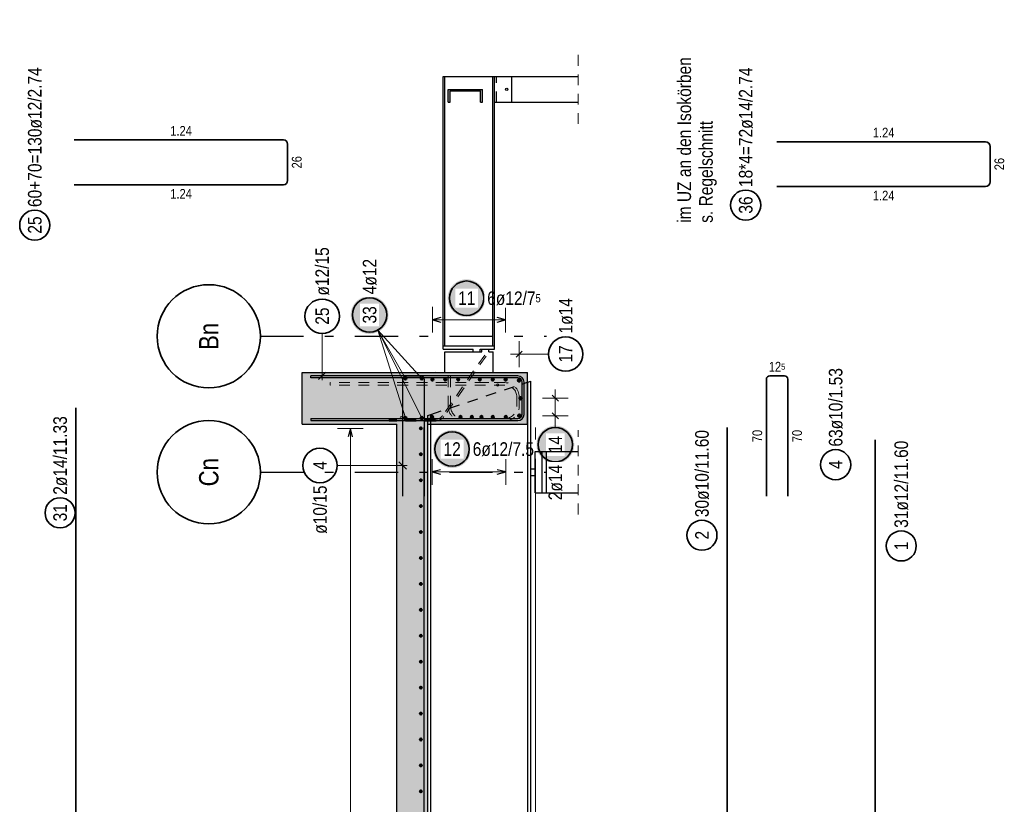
# Model space of a CAD drawing. Header units: millimetres. Extents: x -71 to 66, y -43 to 51.
# Tile 24 of 28: x 29.31 to 40.75, y 32.37 to 41.49. Entities that reach past the tile are written whole.
import ezdxf
from ezdxf.enums import TextEntityAlignment as Align

# ---------------------------------------------------------------- set-up
doc = ezdxf.new("R2010")
doc.units = ezdxf.units.MM
doc.linetypes.add('DASHDOTX2', pattern=[2, 1, -0.5, 0, -0.5])
doc.linetypes.add('HIDDEN', pattern=[0.375, 0.25, -0.125])
for name, color, linetype, lineweight in [('Achsen', 7, 'Continuous', 20), ('Geschnittene Kanten', 7, 'Continuous', 20), ('nplo Bewehrung', 7, 'Continuous', 20), ('Schraffuren', 7, 'Continuous', 20)]:
    doc.layers.add(name, color=color, linetype=linetype, lineweight=lineweight)
doc.styles.add('Arial Narrow', font='ARIALN.TTF')

msp = doc.modelspace()

# ---------------------------------------------------------------- hatches: boundary and pattern name
at = {"lineweight": 25, "true_color": 0xffffff}
for points in [[(34.720911, 38.25), (34.720777, 38.257678), (34.720375, 38.265346), (34.719706, 38.272996), (34.71877, 38.280618), (34.717568, 38.288203), (34.716103, 38.295741), (34.714376, 38.303223), (34.712388, 38.31064), (34.710143, 38.317984), (34.707643, 38.325244), (34.704891, 38.332413), (34.701891, 38.339482), (34.698645, 38.346442), (34.695159, 38.353284), (34.691436, 38.36), (34.687481, 38.366582), (34.683299, 38.373022), (34.678895, 38.379313), (34.674273, 38.385446), (34.669441, 38.391413), (34.664403, 38.397209), (34.659166, 38.402825), (34.653736, 38.408255), (34.64812, 38.413492), (34.642324, 38.41853), (34.636356, 38.423362), (34.630224, 38.427984), (34.623933, 38.432388), (34.617493, 38.436571), (34.610911, 38.440526), (34.604195, 38.444248), (34.597352, 38.447735), (34.590393, 38.45098), (34.583324, 38.45398), (34.576155, 38.456732), (34.568895, 38.459232), (34.561551, 38.461478), (34.554134, 38.463465), (34.546651, 38.465192), (34.539113, 38.466658), (34.531529, 38.467859), (34.523907, 38.468795), (34.516257, 38.469464), (34.508589, 38.469866), (34.500911, 38.47), (34.493233, 38.469866), (34.485564, 38.469464), (34.477915, 38.468795), (34.470293, 38.467859), (34.462708, 38.466658), (34.45517, 38.465192), (34.447688, 38.463465), (34.440271, 38.461478), (34.432927, 38.459232), (34.425666, 38.456732), (34.418497, 38.45398), (34.411429, 38.45098), (34.404469, 38.447735), (34.397627, 38.444248), (34.390911, 38.440526), (34.384329, 38.436571), (34.377888, 38.432388), (34.371598, 38.427984), (34.365465, 38.423362), (34.359498, 38.41853), (34.353702, 38.413492), (34.348086, 38.408255), (34.342656, 38.402825), (34.337419, 38.397209), (34.332381, 38.391413), (34.327548, 38.385446), (34.322927, 38.379313), (34.318523, 38.373022), (34.31434, 38.366582), (34.310385, 38.36), (34.306662, 38.353284), (34.303176, 38.346442), (34.299931, 38.339482), (34.29693, 38.332413), (34.294178, 38.325244), (34.291678, 38.317984), (34.289433, 38.31064), (34.287446, 38.303223), (34.285718, 38.295741), (34.284253, 38.288203), (34.283052, 38.280618), (34.282116, 38.272996), (34.281447, 38.265346), (34.281045, 38.257678), (34.280911, 38.25), (34.281045, 38.242322), (34.281447, 38.234654), (34.282116, 38.227004), (34.283052, 38.219382), (34.284253, 38.211797), (34.285718, 38.204259), (34.287446, 38.196777), (34.289433, 38.18936), (34.291678, 38.182016), (34.294178, 38.174756), (34.29693, 38.167587), (34.299931, 38.160518), (34.303176, 38.153558), (34.306662, 38.146716), (34.310385, 38.14), (34.31434, 38.133418), (34.318523, 38.126978), (34.322927, 38.120687), (34.327548, 38.114554), (34.332381, 38.108587), (34.337419, 38.102791), (34.342656, 38.097175), (34.348086, 38.091745), (34.353702, 38.086508), (34.359498, 38.08147), (34.365465, 38.076638), (34.371598, 38.072016), (34.377888, 38.067612), (34.384329, 38.063429), (34.390911, 38.059474), (34.397627, 38.055752), (34.404469, 38.052265), (34.411429, 38.04902), (34.418497, 38.04602), (34.425666, 38.043268), (34.432927, 38.040768), (34.440271, 38.038522), (34.447688, 38.036535), (34.45517, 38.034808), (34.462708, 38.033342), (34.470293, 38.032141), (34.477915, 38.031205), (34.485564, 38.030536), (34.493233, 38.030134), (34.500911, 38.03), (34.508589, 38.030134), (34.516257, 38.030536), (34.523907, 38.031205), (34.531529, 38.032141), (34.539113, 38.033342), (34.546651, 38.034808), (34.554134, 38.036535), (34.561551, 38.038522), (34.568895, 38.040768), (34.576155, 38.043268), (34.583324, 38.04602), (34.590393, 38.04902), (34.597352, 38.052265), (34.604195, 38.055752), (34.610911, 38.059474), (34.617493, 38.063429), (34.623933, 38.067612), (34.630224, 38.072016), (34.636356, 38.076638), (34.642324, 38.08147), (34.64812, 38.086508), (34.653736, 38.091745), (34.659166, 38.097175), (34.664403, 38.102791), (34.669441, 38.108587), (34.674273, 38.114554), (34.678895, 38.120687), (34.683299, 38.126978), (34.687481, 38.133418), (34.691436, 38.14), (34.695159, 38.146716), (34.698645, 38.153558), (34.701891, 38.160518), (34.704891, 38.167587), (34.707643, 38.174756), (34.710143, 38.182016), (34.712388, 38.18936), (34.714376, 38.196777), (34.716103, 38.204259), (34.717568, 38.211797), (34.71877, 38.219382), (34.719706, 38.227004), (34.720375, 38.234654)], [(34.552554, 36.496385), (34.55242, 36.504063), (34.552018, 36.511731), (34.551349, 36.519381), (34.550413, 36.527003), (34.549212, 36.534587), (34.547746, 36.542125), (34.546019, 36.549608), (34.544031, 36.557025), (34.541786, 36.564368), (34.539286, 36.571629), (34.536534, 36.578798), (34.533534, 36.585867), (34.530289, 36.592826), (34.526802, 36.599668), (34.523079, 36.606385), (34.519124, 36.612967), (34.514942, 36.619407), (34.510538, 36.625697), (34.505916, 36.63183), (34.501084, 36.637798), (34.496046, 36.643593), (34.490809, 36.64921), (34.485379, 36.654639), (34.479763, 36.659877), (34.473967, 36.664914), (34.467999, 36.669747), (34.461867, 36.674368), (34.455576, 36.678773), (34.449136, 36.682955), (34.442554, 36.68691), (34.435838, 36.690633), (34.428996, 36.694119), (34.422036, 36.697365), (34.414967, 36.700365), (34.407798, 36.703117), (34.400538, 36.705617), (34.393194, 36.707862), (34.385777, 36.70985), (34.378294, 36.711577), (34.370757, 36.713042), (34.363172, 36.714244), (34.35555, 36.71518), (34.3479, 36.715849), (34.340232, 36.716251), (34.332554, 36.716385), (34.324876, 36.716251), (34.317207, 36.715849), (34.309558, 36.71518), (34.301936, 36.714244), (34.294351, 36.713042), (34.286813, 36.711577), (34.279331, 36.70985), (34.271914, 36.707862), (34.26457, 36.705617), (34.257309, 36.703117), (34.25014, 36.700365), (34.243072, 36.697365), (34.236112, 36.694119), (34.22927, 36.690633), (34.222554, 36.68691), (34.215972, 36.682955), (34.209531, 36.678773), (34.203241, 36.674368), (34.197108, 36.669747), (34.191141, 36.664914), (34.185345, 36.659877), (34.179729, 36.654639), (34.174299, 36.64921), (34.169062, 36.643593), (34.164024, 36.637798), (34.159192, 36.63183), (34.15457, 36.625697), (34.150166, 36.619407), (34.145983, 36.612967), (34.142028, 36.606385), (34.138305, 36.599668), (34.134819, 36.592826), (34.131574, 36.585867), (34.128573, 36.578798), (34.125822, 36.571629), (34.123321, 36.564368), (34.121076, 36.557025), (34.119089, 36.549608), (34.117361, 36.542125), (34.115896, 36.534587), (34.114695, 36.527003), (34.113759, 36.519381), (34.11309, 36.511731), (34.112688, 36.504063), (34.112554, 36.496385), (34.112688, 36.488707), (34.11309, 36.481038), (34.113759, 36.473388), (34.114695, 36.465767), (34.115896, 36.458182), (34.117361, 36.450644), (34.119089, 36.443162), (34.121076, 36.435744), (34.123321, 36.428401), (34.125822, 36.42114), (34.128573, 36.413971), (34.131574, 36.406903), (34.134819, 36.399943), (34.138305, 36.393101), (34.142028, 36.386385), (34.145983, 36.379802), (34.150166, 36.373362), (34.15457, 36.367072), (34.159192, 36.360939), (34.164024, 36.354971), (34.169062, 36.349176), (34.174299, 36.34356), (34.179729, 36.33813), (34.185345, 36.332893), (34.191141, 36.327855), (34.197108, 36.323022), (34.203241, 36.318401), (34.209531, 36.313996), (34.215972, 36.309814), (34.222554, 36.305859), (34.22927, 36.302136), (34.236112, 36.29865), (34.243072, 36.295405), (34.25014, 36.292404), (34.257309, 36.289652), (34.26457, 36.287152), (34.271914, 36.284907), (34.279331, 36.28292), (34.286813, 36.281192), (34.294351, 36.279727), (34.301936, 36.278526), (34.309558, 36.27759), (34.317207, 36.276921), (34.324876, 36.276519), (34.332554, 36.276385), (34.340232, 36.276519), (34.3479, 36.276921), (34.35555, 36.27759), (34.363172, 36.278526), (34.370757, 36.279727), (34.378294, 36.281192), (34.385777, 36.28292), (34.393194, 36.284907), (34.400538, 36.287152), (34.407798, 36.289652), (34.414967, 36.292404), (34.422036, 36.295405), (34.428996, 36.29865), (34.435838, 36.302136), (34.442554, 36.305859), (34.449136, 36.309814), (34.455576, 36.313996), (34.461867, 36.318401), (34.467999, 36.323022), (34.473967, 36.327855), (34.479763, 36.332893), (34.485379, 36.33813), (34.490809, 36.34356), (34.496046, 36.349176), (34.501084, 36.354971), (34.505916, 36.360939), (34.510538, 36.367072), (34.514942, 36.373362), (34.519124, 36.379802), (34.523079, 36.386385), (34.526802, 36.393101), (34.530289, 36.399943), (34.533534, 36.406903), (34.536534, 36.413971), (34.539286, 36.42114), (34.541786, 36.428401), (34.544031, 36.435744), (34.546019, 36.443162), (34.547746, 36.450644), (34.549212, 36.458182), (34.550413, 36.465767), (34.551349, 36.473388), (34.552018, 36.481038)]]:
    msp.add_hatch(color=7, dxfattribs=at).paths.add_polyline_path(points)
at = {"layer": 'Achsen', "lineweight": 50, "true_color": 0xffffff}
msp.add_hatch(color=7, dxfattribs=at).paths.add_polyline_path([(33.593526, 38.055015), (33.593392, 38.062693), (33.59299, 38.070361), (33.592321, 38.078011), (33.591385, 38.085633), (33.590184, 38.093217), (33.588719, 38.100755), (33.586991, 38.108238), (33.585004, 38.115655), (33.582759, 38.122999), (33.580259, 38.130259), (33.577507, 38.137428), (33.574506, 38.144497), (33.571261, 38.151456), (33.567775, 38.158299), (33.564052, 38.165015), (33.560097, 38.171597), (33.555915, 38.178037), (33.55151, 38.184328), (33.546889, 38.19046), (33.542056, 38.196428), (33.537018, 38.202224), (33.531781, 38.20784), (33.526351, 38.21327), (33.520735, 38.218507), (33.51494, 38.223545), (33.508972, 38.228377), (33.502839, 38.232999), (33.496549, 38.237403), (33.490109, 38.241585), (33.483526, 38.24554), (33.47681, 38.249263), (33.469968, 38.25275), (33.463008, 38.255995), (33.45594, 38.258995), (33.448771, 38.261747), (33.44151, 38.264247), (33.434167, 38.266492), (33.426749, 38.26848), (33.419267, 38.270207), (33.411729, 38.271673), (33.404144, 38.272874), (33.396523, 38.27381), (33.388873, 38.274479), (33.381204, 38.274881), (33.373526, 38.275015), (33.365848, 38.274881), (33.35818, 38.274479), (33.35053, 38.27381), (33.342908, 38.272874), (33.335324, 38.271673), (33.327786, 38.270207), (33.320303, 38.26848), (33.312886, 38.266492), (33.305543, 38.264247), (33.298282, 38.261747), (33.291113, 38.258995), (33.284044, 38.255995), (33.277085, 38.25275), (33.270243, 38.249263), (33.263526, 38.24554), (33.256944, 38.241585), (33.250504, 38.237403), (33.244214, 38.232999), (33.238081, 38.228377), (33.232113, 38.223545), (33.226318, 38.218507), (33.220701, 38.21327), (33.215272, 38.20784), (33.210034, 38.202224), (33.204997, 38.196428), (33.200164, 38.19046), (33.195543, 38.184328), (33.191138, 38.178037), (33.186956, 38.171597), (33.183001, 38.165015), (33.179278, 38.158299), (33.175792, 38.151456), (33.172546, 38.144497), (33.169546, 38.137428), (33.166794, 38.130259), (33.164294, 38.122999), (33.162049, 38.115655), (33.160061, 38.108238), (33.158334, 38.100755), (33.156869, 38.093217), (33.155667, 38.085633), (33.154731, 38.078011), (33.154062, 38.070361), (33.15366, 38.062693), (33.153526, 38.055015), (33.15366, 38.047337), (33.154062, 38.039668), (33.154731, 38.032019), (33.155667, 38.024397), (33.156869, 38.016812), (33.158334, 38.009274), (33.160061, 38.001792), (33.162049, 37.994375), (33.164294, 37.987031), (33.166794, 37.97977), (33.169546, 37.972601), (33.172546, 37.965533), (33.175792, 37.958573), (33.179278, 37.951731), (33.183001, 37.945015), (33.186956, 37.938433), (33.191138, 37.931992), (33.195543, 37.925702), (33.200164, 37.919569), (33.204997, 37.913602), (33.210034, 37.907806), (33.215272, 37.90219), (33.220701, 37.89676), (33.226318, 37.891523), (33.232113, 37.886485), (33.238081, 37.881652), (33.244214, 37.877031), (33.250504, 37.872627), (33.256944, 37.868444), (33.263526, 37.864489), (33.270243, 37.860766), (33.277085, 37.85728), (33.284044, 37.854035), (33.291113, 37.851034), (33.298282, 37.848282), (33.305543, 37.845782), (33.312886, 37.843537), (33.320303, 37.84155), (33.327786, 37.839822), (33.335324, 37.838357), (33.342908, 37.837156), (33.35053, 37.83622), (33.35818, 37.835551), (33.365848, 37.835149), (33.373526, 37.835015), (33.381204, 37.835149), (33.388873, 37.835551), (33.396523, 37.83622), (33.404144, 37.837156), (33.411729, 37.838357), (33.419267, 37.839822), (33.426749, 37.84155), (33.434167, 37.843537), (33.44151, 37.845782), (33.448771, 37.848282), (33.45594, 37.851034), (33.463008, 37.854035), (33.469968, 37.85728), (33.47681, 37.860766), (33.483526, 37.864489), (33.490109, 37.868444), (33.496549, 37.872627), (33.502839, 37.877031), (33.508972, 37.881652), (33.51494, 37.886485), (33.520735, 37.891523), (33.526351, 37.89676), (33.531781, 37.90219), (33.537018, 37.907806), (33.542056, 37.913602), (33.546889, 37.919569), (33.55151, 37.925702), (33.555915, 37.931992), (33.560097, 37.938433), (33.564052, 37.945015), (33.567775, 37.951731), (33.571261, 37.958573), (33.574506, 37.965533), (33.577507, 37.972601), (33.580259, 37.97977), (33.582759, 37.987031), (33.585004, 37.994375), (33.586991, 38.001792), (33.588719, 38.009274), (33.590184, 38.016812), (33.591385, 38.024397), (33.592321, 38.032019), (33.59299, 38.039668)])
at = {"layer": 'Achsen', "lineweight": 25, "true_color": 0xffffff}
msp.add_hatch(color=7, dxfattribs=at).paths.add_polyline_path([(35.752873, 36.547879), (35.752739, 36.555557), (35.752337, 36.563226), (35.751668, 36.570876), (35.750732, 36.578497), (35.749531, 36.586082), (35.748066, 36.59362), (35.746338, 36.601102), (35.744351, 36.60852), (35.742106, 36.615863), (35.739606, 36.623124), (35.736854, 36.630293), (35.733853, 36.637361), (35.730608, 36.644321), (35.727122, 36.651163), (35.723399, 36.657879), (35.719444, 36.664462), (35.715262, 36.670902), (35.710857, 36.677192), (35.706236, 36.683325), (35.701403, 36.689293), (35.696365, 36.695088), (35.691128, 36.700704), (35.685698, 36.706134), (35.680082, 36.711371), (35.674287, 36.716409), (35.668319, 36.721242), (35.662186, 36.725863), (35.655896, 36.730268), (35.649456, 36.73445), (35.642873, 36.738405), (35.636157, 36.742128), (35.629315, 36.745614), (35.622355, 36.748859), (35.615287, 36.75186), (35.608118, 36.754612), (35.600857, 36.757112), (35.593514, 36.759357), (35.586096, 36.761344), (35.578614, 36.763072), (35.571076, 36.764537), (35.563491, 36.765738), (35.55587, 36.766674), (35.54822, 36.767344), (35.540551, 36.767745), (35.532873, 36.767879), (35.525195, 36.767745), (35.517527, 36.767344), (35.509877, 36.766674), (35.502255, 36.765738), (35.494671, 36.764537), (35.487133, 36.763072), (35.479651, 36.761344), (35.472233, 36.759357), (35.46489, 36.757112), (35.457629, 36.754612), (35.45046, 36.75186), (35.443391, 36.748859), (35.436432, 36.745614), (35.42959, 36.742128), (35.422873, 36.738405), (35.416291, 36.73445), (35.409851, 36.730268), (35.403561, 36.725863), (35.397428, 36.721242), (35.39146, 36.716409), (35.385665, 36.711371), (35.380048, 36.706134), (35.374619, 36.700704), (35.369381, 36.695088), (35.364344, 36.689293), (35.359511, 36.683325), (35.35489, 36.677192), (35.350485, 36.670902), (35.346303, 36.664462), (35.342348, 36.657879), (35.338625, 36.651163), (35.335139, 36.644321), (35.331893, 36.637361), (35.328893, 36.630293), (35.326141, 36.623124), (35.323641, 36.615863), (35.321396, 36.60852), (35.319408, 36.601102), (35.317681, 36.59362), (35.316216, 36.586082), (35.315014, 36.578497), (35.314079, 36.570876), (35.313409, 36.563226), (35.313007, 36.555557), (35.312873, 36.547879), (35.313007, 36.540202), (35.313409, 36.532533), (35.314079, 36.524883), (35.315014, 36.517261), (35.316216, 36.509677), (35.317681, 36.502139), (35.319408, 36.494657), (35.321396, 36.487239), (35.323641, 36.479896), (35.326141, 36.472635), (35.328893, 36.465466), (35.331893, 36.458397), (35.335139, 36.451438), (35.338625, 36.444596), (35.342348, 36.437879), (35.346303, 36.431297), (35.350485, 36.424857), (35.35489, 36.418567), (35.359511, 36.412434), (35.364344, 36.406466), (35.369381, 36.400671), (35.374619, 36.395055), (35.380048, 36.389625), (35.385665, 36.384388), (35.39146, 36.37935), (35.397428, 36.374517), (35.403561, 36.369896), (35.409851, 36.365491), (35.416291, 36.361309), (35.422873, 36.357354), (35.42959, 36.353631), (35.436432, 36.350145), (35.443391, 36.346899), (35.45046, 36.343899), (35.457629, 36.341147), (35.46489, 36.338647), (35.472233, 36.336402), (35.479651, 36.334414), (35.487133, 36.332687), (35.494671, 36.331222), (35.502255, 36.33002), (35.509877, 36.329085), (35.517527, 36.328415), (35.525195, 36.328013), (35.532873, 36.327879), (35.540551, 36.328013), (35.54822, 36.328415), (35.55587, 36.329085), (35.563491, 36.33002), (35.571076, 36.331222), (35.578614, 36.332687), (35.586096, 36.334414), (35.593514, 36.336402), (35.600857, 36.338647), (35.608118, 36.341147), (35.615287, 36.343899), (35.622355, 36.346899), (35.629315, 36.350145), (35.636157, 36.353631), (35.642873, 36.357354), (35.649456, 36.361309), (35.655896, 36.365491), (35.662186, 36.369896), (35.668319, 36.374517), (35.674287, 36.37935), (35.680082, 36.384388), (35.685698, 36.389625), (35.691128, 36.395055), (35.696365, 36.400671), (35.701403, 36.406466), (35.706236, 36.412434), (35.710857, 36.418567), (35.715262, 36.424857), (35.719444, 36.431297), (35.723399, 36.437879), (35.727122, 36.444596), (35.730608, 36.451438), (35.733853, 36.458397), (35.736854, 36.465466), (35.739606, 36.472635), (35.742106, 36.479896), (35.744351, 36.487239), (35.746338, 36.494657), (35.748066, 36.502139), (35.749531, 36.509677), (35.750732, 36.517261), (35.751668, 36.524883), (35.752337, 36.532533)])
at = {"layer": 'Schraffuren', "lineweight": 13, "true_color": 0x4682b4}
msp.add_hatch(color=145, dxfattribs=at).paths.add_polyline_path([(34.687485, 40.526931), (34.687485, 40.676931), (34.287485, 40.676931), (34.287485, 40.526931), (34.310485, 40.526931), (34.310485, 40.659931), (34.664485, 40.659931), (34.664485, 40.526931)])
at = {"layer": 'Schraffuren', "lineweight": 13, "true_color": 0xd7ffd7}
for points in [[(33.689485, 36.787231), (33.689485, 37.387231), (32.589485, 37.387231), (32.589485, 36.787231)], [(33.689485, 10.567224), (34.189485, 10.567224), (34.189485, 14.967272), (34.049485, 14.967272), (34.049485, 37.387231), (33.689485, 37.387231)], [(35.209485, 36.787224), (35.209485, 37.387224), (34.049485, 37.387231), (34.049485, 36.787224)]]:
    msp.add_hatch(color=254, dxfattribs=at).paths.add_polyline_path(points)

# ---------------------------------------------------------------- linework, layer by layer
at = {"color": 5, "linetype": 'HIDDEN', "lineweight": 18, "ltscale": 0.5}
for p, q in [((35.798066, 40.276931), (35.798066, 41.076931)), ((35.798066, 35.737224), (35.798066, 36.717224))]:
    msp.add_line(p, q, dxfattribs=at)
at = {"color": 3, "linetype": 'Continuous', "lineweight": 25}
for p, q in [((34.227485, 37.697231), (34.227485, 40.826931)), ((34.227485, 40.826931), (34.248885, 40.826931)), ((34.248885, 37.697231), (34.248885, 40.826931)), ((34.248885, 40.826931), (34.806085, 40.826931)), ((34.806085, 40.826931), (34.827485, 40.826931)), ((34.827485, 40.826931), (35.027485, 40.826931)), ((35.027485, 40.526931), (35.027485, 40.826931)), ((35.027485, 40.826931), (35.798066, 40.826931)), ((34.827485, 40.526931), (35.027485, 40.526931)), ((35.027485, 40.526931), (35.798066, 40.526931)), ((34.227485, 37.657231), (34.227485, 37.697231)), ((34.227485, 37.697231), (34.827485, 37.697231)), ((34.827485, 37.657231), (34.827485, 37.697231)), ((34.227485, 37.657231), (34.577457, 37.657231)), ((34.249485, 37.627231), (34.577457, 37.627231)), ((34.249485, 37.387224), (34.249485, 37.627224)), ((34.577457, 37.627231), (34.577457, 37.657231)), ((34.577457, 37.627231), (34.657457, 37.627231)), ((34.657457, 37.627231), (34.657457, 37.657231)), ((34.657457, 37.657231), (34.827485, 37.657231)), ((34.657457, 37.627231), (34.679457, 37.627231)), ((34.679457, 37.627231), (34.679457, 37.657231)), ((34.759457, 37.627231), (34.759457, 37.657231)), ((34.759457, 37.627231), (34.809485, 37.627231)), ((34.809485, 37.387224), (34.809485, 37.627224)), ((35.209485, 37.273891), (35.211485, 37.274558)), ((35.211485, 37.274558), (35.249485, 37.287224)), ((34.087485, 15.057272), (34.087485, 36.787231)), ((35.299487, 36.274046), (35.299487, 36.319068)), ((35.379487, 36.274046), (35.379487, 36.319068)), ((35.249487, 36.267224), (35.299487, 36.267224)), ((35.249487, 36.187224), (35.299487, 36.187224)), ((35.299487, 36.227224), (35.299487, 36.274046)), ((35.299487, 36.180403), (35.299487, 36.227224)), ((35.299487, 36.13538), (35.299487, 36.180403)), ((35.379487, 36.227224), (35.379487, 36.274046)), ((35.379487, 36.180403), (35.379487, 36.227224)), ((35.379487, 36.13538), (35.379487, 36.180403)), ((35.299487, 36.093887), (35.299487, 36.13538)), ((35.299487, 36.057519), (35.299487, 36.093887)), ((35.379487, 36.093887), (35.379487, 36.13538)), ((35.379487, 36.057519), (35.379487, 36.093887)), ((35.299487, 36.027672), (35.299487, 36.057519)), ((35.299487, 36.005493), (35.299487, 36.027672)), ((35.299487, 35.991836), (35.299487, 36.005493)), ((35.299487, 35.987224), (35.299487, 35.991836)), ((35.299487, 35.987224), (35.379487, 35.987224)), ((35.379487, 36.027672), (35.379487, 36.057519)), ((35.379487, 36.005493), (35.379487, 36.027672)), ((35.379487, 35.991836), (35.379487, 36.005493)), ((35.379487, 35.987224), (35.379487, 35.991836))]:
    msp.add_line(p, q, dxfattribs=at)
at = {"color": 3, "linetype": 'HIDDEN', "lineweight": 25, "ltscale": 0.5}
for p, q in [((34.847485, 40.526931), (34.847485, 40.826931)), ((34.087485, 36.899897), (35.209485, 37.273891)), ((34.049485, 36.887231), (34.087485, 36.899897)), ((34.049485, 36.787224), (34.049485, 36.887231)), ((34.087485, 36.787231), (34.087485, 36.899897))]:
    msp.add_line(p, q, dxfattribs=at)
at = {"color": 5, "linetype": 'Continuous', "lineweight": 18, "ltscale": 0.5}
for p, q in [((34.103486, 38.15), (34.103486, 37.85)), ((34.955485, 37.85), (34.955485, 38.15)), ((34.955485, 38), (34.103486, 38)), ((32.822447, 37.840384), (32.822447, 37.297231)), ((35.111973, 37.75), (35.111973, 37.45)), ((35.011973, 37.6), (35.211973, 37.6)), ((35.452736, 37.6), (35.211973, 37.6)), ((33.3, 36.737224), (33, 36.737224)), ((33.15, 36.737224), (33.15, 15.037286)), ((32.996641, 36.305503), (33.809485, 36.305503)), ((34.099486, 36.379897), (34.099486, 36.079897)), ((34.957485, 36.079897), (34.957485, 36.379897)), ((34.957485, 36.229897), (34.099486, 36.229897))]:
    msp.add_line(p, q, dxfattribs=at)
at = {"color": 3, "linetype": 'Continuous', "lineweight": 25, "ltscale": 0.5}
for p, q in [((34.203486, 38.026795), (34.103486, 38)), ((34.955485, 38), (34.855485, 38.026795)), ((34.103486, 38), (34.203486, 37.973205)), ((34.855485, 37.973205), (34.955485, 38)), ((35.147328, 37.635355), (35.076618, 37.564645)), ((35.097485, 37.347231), (32.689485, 37.347231)), ((32.689485, 37.323231), (32.689485, 37.347231)), ((35.097485, 37.323231), (32.689485, 37.323231)), ((32.778253, 37.303037), (32.866642, 37.391425)), ((33.799485, 37.347231), (33.969485, 37.347231)), ((33.759485, 35.947231), (33.759485, 37.307231)), ((34.009485, 37.307231), (34.009485, 35.947231)), ((35.145485, 36.899231), (35.145485, 37.275231)), ((35.169485, 36.899231), (35.169485, 37.275231)), ((32.689485, 36.851231), (35.097485, 36.851231)), ((32.689485, 36.851231), (32.689485, 36.827231)), ((32.689485, 36.827231), (35.097485, 36.827231)), ((33.15, 36.737224), (33.123205, 36.637224)), ((33.176795, 36.637224), (33.15, 36.737224)), ((33.803679, 36.261309), (33.715291, 36.349697)), ((34.199486, 36.256692), (34.099486, 36.229897)), ((34.099486, 36.229897), (34.199486, 36.203102)), ((34.957485, 36.229897), (34.857485, 36.256692)), ((34.857485, 36.203102), (34.957485, 36.229897))]:
    msp.add_line(p, q, dxfattribs=at)
at = {"color": 2, "linetype": 'Continuous', "lineweight": 35, "ltscale": 0.5}
for p, q in [((38.026768, 37.347231), (38.196768, 37.347231)), ((37.986768, 35.947231), (37.986768, 37.307231)), ((38.236768, 37.307231), (38.236768, 35.947231)), ((29.958475, 14.313711), (29.958475, 36.973711)), ((37.528993, 13.547223), (37.528993, 36.747223)), ((39.250031, 36.603635), (39.250031, 13.403635))]:
    msp.add_line(p, q, dxfattribs=at)
at = {"color": 3, "linetype": 'Continuous', "lineweight": 25}
msp.add_circle((34.967485, 40.676931), 0.013, dxfattribs=at)
at = {"color": 2, "linetype": 'Continuous', "lineweight": 35, "ltscale": 0.5}
for centre, radius in [((34.500911, 38.25), 0.2), ((32.822447, 38.040384), 0.2), ((35.652736, 37.6), 0.2), ((34.332554, 36.496385), 0.2), ((32.796641, 36.305503), 0.2), ((38.791787, 36.314669), 0.175), ((29.775317, 35.755154), 0.175), ((37.237457, 35.494634), 0.175), ((39.554397, 35.370354), 0.175)]:
    msp.add_circle(centre, radius, dxfattribs=at)
at = {"color": 4, "linetype": 'Continuous', "lineweight": 50, "ltscale": 0.5}
for centre, radius in [((34.103486, 37.305231), 0.012), ((34.103486, 37.305231), 0.012), ((34.253886, 37.305231), 0.012), ((34.253886, 37.305231), 0.012), ((34.404286, 37.305231), 0.012), ((34.404286, 37.305231), 0.012), ((34.654686, 37.305231), 0.012), ((34.654686, 37.305231), 0.012), ((34.805085, 37.305231), 0.012), ((34.805085, 37.305231), 0.012), ((34.955485, 37.305231), 0.012), ((34.955485, 37.305231), 0.012), ((34.103486, 37.305231), 0.0108), ((34.103486, 37.305231), 0.0084), ((34.103486, 37.305231), 0.006), ((34.103486, 37.305231), 0.0036), ((34.103486, 37.305231), 0.0012), ((34.253886, 37.305231), 0.0108), ((34.253886, 37.305231), 0.0084), ((34.253886, 37.305231), 0.006), ((34.253886, 37.305231), 0.0036), ((34.253886, 37.305231), 0.0012), ((34.404286, 37.305231), 0.0108), ((34.404286, 37.305231), 0.0084), ((34.404286, 37.305231), 0.006), ((34.404286, 37.305231), 0.0036), ((34.404286, 37.305231), 0.0012), ((34.654686, 37.305231), 0.0108), ((34.654686, 37.305231), 0.0084), ((34.654686, 37.305231), 0.006), ((34.654686, 37.305231), 0.0036), ((34.654686, 37.305231), 0.0012), ((34.805085, 37.305231), 0.0108), ((34.805085, 37.305231), 0.0084), ((34.805085, 37.305231), 0.006), ((34.805085, 37.305231), 0.0036), ((34.805085, 37.305231), 0.0012), ((34.955485, 37.305231), 0.0108), ((34.955485, 37.305231), 0.0084), ((34.955485, 37.305231), 0.006), ((34.955485, 37.305231), 0.0036), ((34.955485, 37.305231), 0.0012), ((35.111973, 37.293543), 0.014), ((35.111973, 37.293543), 0.014), ((35.111973, 37.293543), 0.0126), ((35.111973, 37.293543), 0.0098), ((35.111973, 37.293543), 0.007), ((35.111973, 37.293543), 0.0042), ((35.111973, 37.293543), 0.0014), ((34.099486, 36.869231), 0.012), ((34.099486, 36.869231), 0.012), ((34.099486, 36.869231), 0.0108), ((34.099486, 36.869231), 0.0084), ((34.099486, 36.869231), 0.006), ((34.099486, 36.869231), 0.0036), ((34.099486, 36.869231), 0.0012), ((34.431086, 36.869231), 0.012), ((34.431086, 36.869231), 0.012), ((34.431086, 36.869231), 0.0108), ((34.431086, 36.869231), 0.0084), ((34.431086, 36.869231), 0.006), ((34.431086, 36.869231), 0.0036), ((34.431086, 36.869231), 0.0012), ((34.562686, 36.869231), 0.012), ((34.562686, 36.869231), 0.012), ((34.562686, 36.869231), 0.0108), ((34.562686, 36.869231), 0.0084), ((34.562686, 36.869231), 0.006), ((34.562686, 36.869231), 0.0036), ((34.562686, 36.869231), 0.0012), ((34.674286, 36.869231), 0.012), ((34.674286, 36.869231), 0.012), ((34.674286, 36.869231), 0.0108), ((34.674286, 36.869231), 0.0084), ((34.674286, 36.869231), 0.006), ((34.674286, 36.869231), 0.0036), ((34.674286, 36.869231), 0.0012), ((34.805885, 36.869231), 0.012), ((34.805885, 36.869231), 0.012), ((34.805885, 36.869231), 0.0108), ((34.805885, 36.869231), 0.0084), ((34.805885, 36.869231), 0.006), ((34.805885, 36.869231), 0.0036), ((34.805885, 36.869231), 0.0012), ((34.957485, 36.869231), 0.012), ((34.957485, 36.869231), 0.012), ((34.957485, 36.869231), 0.0108), ((34.957485, 36.869231), 0.0084), ((34.957485, 36.869231), 0.006), ((34.957485, 36.869231), 0.0036), ((34.957485, 36.869231), 0.0012), ((33.969485, 36.737224), 0.01), ((33.969485, 36.737224), 0.01), ((33.969485, 36.737224), 0.009), ((33.969485, 36.737224), 0.007), ((33.969485, 36.737224), 0.005), ((33.969485, 36.737224), 0.003), ((33.969485, 36.737224), 0.001), ((33.969485, 36.435836), 0.01), ((33.969485, 36.435836), 0.01), ((33.969485, 36.435836), 0.009), ((33.969485, 36.435836), 0.007), ((33.969485, 36.435836), 0.005), ((33.969485, 36.435836), 0.003), ((33.969485, 36.435836), 0.001), ((33.969485, 36.134448), 0.01), ((33.969485, 36.134448), 0.01), ((33.969485, 36.134448), 0.009), ((33.969485, 36.134448), 0.007), ((33.969485, 36.134448), 0.005), ((33.969485, 36.134448), 0.003), ((33.969485, 36.134448), 0.001), ((33.969485, 35.83306), 0.01), ((33.969485, 35.83306), 0.01), ((33.969485, 35.83306), 0.009), ((33.969485, 35.83306), 0.007), ((33.969485, 35.83306), 0.005), ((33.969485, 35.83306), 0.003), ((33.969485, 35.83306), 0.001), ((33.969485, 35.531672), 0.01), ((33.969485, 35.531672), 0.01), ((33.969485, 35.531672), 0.009), ((33.969485, 35.531672), 0.007), ((33.969485, 35.531672), 0.005), ((33.969485, 35.531672), 0.003), ((33.969485, 35.531672), 0.001), ((33.969485, 35.230284), 0.01), ((33.969485, 35.230284), 0.01), ((33.969485, 35.230284), 0.009), ((33.969485, 35.230284), 0.007), ((33.969485, 35.230284), 0.005), ((33.969485, 35.230284), 0.003), ((33.969485, 35.230284), 0.001), ((33.969485, 34.928896), 0.01), ((33.969485, 34.928896), 0.01), ((33.969485, 34.928896), 0.009), ((33.969485, 34.928896), 0.007), ((33.969485, 34.928896), 0.005), ((33.969485, 34.928896), 0.003), ((33.969485, 34.928896), 0.001), ((33.969485, 34.627508), 0.01), ((33.969485, 34.627508), 0.01), ((33.969485, 34.627508), 0.009), ((33.969485, 34.627508), 0.007), ((33.969485, 34.627508), 0.005), ((33.969485, 34.627508), 0.003), ((33.969485, 34.627508), 0.001), ((33.969485, 34.32612), 0.01), ((33.969485, 34.32612), 0.01), ((33.969485, 34.32612), 0.009), ((33.969485, 34.32612), 0.007), ((33.969485, 34.32612), 0.005), ((33.969485, 34.32612), 0.003), ((33.969485, 34.32612), 0.001), ((33.969485, 34.024732), 0.01), ((33.969485, 34.024732), 0.01), ((33.969485, 34.024732), 0.009), ((33.969485, 34.024732), 0.007), ((33.969485, 34.024732), 0.005), ((33.969485, 34.024732), 0.003), ((33.969485, 34.024732), 0.001), ((33.969485, 33.723344), 0.01), ((33.969485, 33.723344), 0.01), ((33.969485, 33.723344), 0.009), ((33.969485, 33.723344), 0.007), ((33.969485, 33.723344), 0.005), ((33.969485, 33.723344), 0.003), ((33.969485, 33.723344), 0.001), ((33.969485, 33.421956), 0.01), ((33.969485, 33.421956), 0.01), ((33.969485, 33.421956), 0.009), ((33.969485, 33.421956), 0.007), ((33.969485, 33.421956), 0.005), ((33.969485, 33.421956), 0.003), ((33.969485, 33.421956), 0.001), ((33.969485, 33.120568), 0.01), ((33.969485, 33.120568), 0.01), ((33.969485, 33.120568), 0.009), ((33.969485, 33.120568), 0.007), ((33.969485, 33.120568), 0.005), ((33.969485, 33.120568), 0.003), ((33.969485, 33.120568), 0.001), ((33.969485, 32.81918), 0.01), ((33.969485, 32.81918), 0.01), ((33.969485, 32.81918), 0.009), ((33.969485, 32.81918), 0.007), ((33.969485, 32.81918), 0.005), ((33.969485, 32.81918), 0.003), ((33.969485, 32.81918), 0.001), ((33.969485, 32.517792), 0.01), ((33.969485, 32.517792), 0.01), ((33.969485, 32.517792), 0.009), ((33.969485, 32.517792), 0.007), ((33.969485, 32.517792), 0.005), ((33.969485, 32.517792), 0.003), ((33.969485, 32.517792), 0.001)]:
    msp.add_circle(centre, radius, dxfattribs=at)
at = {"color": 3, "linetype": 'Continuous', "lineweight": 25, "ltscale": 0.5}
for centre, radius, start, end in [((33.799485, 37.307231), 0.04, 90, 180), ((33.969485, 37.307231), 0.04, 0, 90), ((35.097485, 37.275231), 0.072, 0, 90), ((35.097485, 37.275231), 0.048, 0, 90), ((35.097485, 36.899231), 0.072, 270, 0), ((35.097485, 36.899231), 0.048, 270, 0)]:
    msp.add_arc(centre, radius, start, end, dxfattribs=at)
at = {"color": 2, "linetype": 'Continuous', "lineweight": 35, "ltscale": 0.5}
for centre, start, end in [((38.026768, 37.307231), 90, 180), ((38.196768, 37.307231), 0, 90)]:
    msp.add_arc(centre, 0.04, start, end, dxfattribs=at)
at = {"layer": 'Achsen', "color": 2, "linetype": 'Continuous', "lineweight": 35, "ltscale": 0.5}
for p, q in [((32.372353, 40.089431), (29.940352, 40.089437)), ((40.532189, 40.068407), (38.108189, 40.068414)), ((32.420352, 39.617437), (32.420352, 40.041431)), ((40.588189, 39.604414), (40.588189, 40.012407)), ((29.940352, 39.569437), (32.372352, 39.569437)), ((38.108189, 39.548414), (40.532189, 39.548414))]:
    msp.add_line(p, q, dxfattribs=at)
at = {"layer": 'Achsen', "color": 3, "linetype": 'DASHDOTX2', "lineweight": 25, "ltscale": 0.5}
for p, q in [((32.103948, 37.807224), (35.430422, 37.807224)), ((32.103948, 36.227224), (35.430422, 36.227224))]:
    msp.add_line(p, q, dxfattribs=at)
at = {"layer": 'Achsen', "color": 5, "linetype": 'Continuous', "lineweight": 18, "ltscale": 0.5}
for p, q in [((33.979485, 37.317231), (33.469595, 37.879599)), ((33.979485, 36.857747), (33.469595, 37.879599)), ((33.789485, 36.857747), (33.469595, 37.879599)), ((33.789485, 37.317747), (33.469595, 37.879599)), ((35.532873, 37.187476), (35.532873, 36.783659)), ((35.682873, 37.087476), (35.382873, 37.087476)), ((35.682873, 36.883659), (35.382873, 36.883659)), ((35.532873, 36.747879), (35.532873, 36.783659))]:
    msp.add_line(p, q, dxfattribs=at)
at = {"layer": 'Achsen', "color": 10, "linetype": 'HIDDEN', "ltscale": 0.5}
for p, q in [((34.711924, 37.588667), (34.221733, 36.884676)), ((34.728337, 37.577238), (34.238146, 36.873247)), ((34.287485, 36.990618), (34.287485, 37.387231)), ((34.315485, 36.990618), (34.315485, 37.387231)), ((34.945485, 37.268824), (32.913485, 37.268824)), ((32.913485, 37.268824), (32.913485, 37.240824)), ((34.945485, 37.240824), (32.913485, 37.240824)), ((34.760522, 37.269589), (34.700522, 37.269589)), ((35.085485, 36.990618), (35.085485, 37.100824)), ((35.113485, 36.990618), (35.113485, 37.100824)), ((34.139668, 36.841818), (33.602336, 36.841818)), ((33.602336, 36.821818), (33.602336, 36.841818)), ((34.139668, 36.821818), (33.602336, 36.821818)), ((34.455485, 36.850618), (34.945485, 36.850618)), ((34.455485, 36.822618), (34.945485, 36.822618))]:
    msp.add_line(p, q, dxfattribs=at)
at = {"layer": 'Achsen', "color": 3, "linetype": 'Continuous', "lineweight": 25, "ltscale": 0.5}
for p, q in [((35.568229, 37.052121), (35.497518, 37.122831)), ((35.568229, 36.848304), (35.497518, 36.919015)), ((34.009485, 13.547224), (34.009485, 36.747224))]:
    msp.add_line(p, q, dxfattribs=at)
at = {"layer": 'Achsen', "color": 2, "linetype": 'Continuous', "lineweight": 35, "ltscale": 0.5}
for centre, radius in [((37.746353, 39.33168), 0.175), ((29.480764, 39.099033), 0.175), ((33.373526, 38.055015), 0.2), ((35.532873, 36.547879), 0.2)]:
    msp.add_circle(centre, radius, dxfattribs=at)
at = {"layer": 'Achsen', "color": 2, "linetype": 'Continuous', "lineweight": 35}
for centre in [(31.503948, 37.807224), (31.503948, 36.227224)]:
    msp.add_circle(centre, 0.6, dxfattribs=at)
at = {"layer": 'Achsen', "color": 4, "linetype": 'Continuous', "lineweight": 50, "ltscale": 0.5}
for centre, radius in [((33.789485, 37.317747), 0.012), ((33.789485, 37.317747), 0.012), ((33.789485, 37.317747), 0.0108), ((33.789485, 37.317747), 0.0084), ((33.789485, 37.317747), 0.006), ((33.789485, 37.317747), 0.0036), ((33.789485, 37.317747), 0.0012), ((33.979485, 37.317231), 0.012), ((33.979485, 37.317231), 0.012), ((33.979485, 37.317231), 0.0108), ((33.979485, 37.317231), 0.0084), ((33.979485, 37.317231), 0.006), ((33.979485, 37.317231), 0.0036), ((33.979485, 37.317231), 0.0012), ((35.128358, 37.087476), 0.014), ((35.128358, 37.087476), 0.014), ((35.128358, 37.087476), 0.0126), ((35.128358, 37.087476), 0.0098), ((35.128358, 37.087476), 0.007), ((35.128358, 37.087476), 0.0042), ((35.128358, 37.087476), 0.0014), ((33.789485, 36.857747), 0.012), ((33.789485, 36.857747), 0.012), ((33.789485, 36.857747), 0.0108), ((33.789485, 36.857747), 0.0084), ((33.789485, 36.857747), 0.006), ((33.789485, 36.857747), 0.0036), ((33.979485, 36.857747), 0.012), ((33.979485, 36.857747), 0.012), ((33.979485, 36.857747), 0.0108), ((33.979485, 36.857747), 0.0084), ((33.979485, 36.857747), 0.006), ((33.979485, 36.857747), 0.0036), ((35.114516, 36.883659), 0.014), ((35.114516, 36.883659), 0.014), ((35.114516, 36.883659), 0.0126), ((35.114516, 36.883659), 0.0098), ((35.114516, 36.883659), 0.007), ((35.114516, 36.883659), 0.0042), ((35.114516, 36.883659), 0.0014), ((33.789485, 36.857747), 0.0012), ((33.979485, 36.857747), 0.0012)]:
    msp.add_circle(centre, radius, dxfattribs=at)
at = {"layer": 'Achsen', "color": 9, "linetype": 'Continuous', "lineweight": 0}
msp.add_circle((34.139485, 37.387231), 0.00222, dxfattribs=at)
at = {"layer": 'Achsen', "color": 2, "linetype": 'Continuous', "lineweight": 35, "ltscale": 0.5}
for centre, radius, start, end in [((32.372352, 40.041431), 0.048, 0, 89.9998532), ((40.532189, 40.012407), 0.056, 0, 89.9998532), ((32.372352, 39.617437), 0.048, 270, 0), ((40.532189, 39.604414), 0.056, 270, 0)]:
    msp.add_arc(centre, radius, start, end, dxfattribs=at)
at = {"layer": 'Achsen', "color": 10, "linetype": 'HIDDEN', "ltscale": 0.5}
for centre, radius, start, end in [((34.945485, 37.100824), 0.168, 0, 90), ((34.945485, 37.100824), 0.14, 0, 90), ((34.455485, 36.990618), 0.168, 180, 270), ((34.455485, 36.990618), 0.14, 180, 270), ((34.945485, 36.990618), 0.14, 270, 0), ((34.945485, 36.990618), 0.168, 270, 0), ((34.139668, 36.941818), 0.1, 270, 325.1504033), ((34.139668, 36.941818), 0.12, 270, 325.1504033)]:
    msp.add_arc(centre, radius, start, end, dxfattribs=at)
at = {"layer": 'Geschnittene Kanten', "color": 3, "linetype": 'Continuous', "lineweight": 25}
for p, q in [((34.287485, 40.526931), (34.287485, 40.676931)), ((34.287485, 40.676931), (34.687485, 40.676931)), ((34.310485, 40.526931), (34.310485, 40.659931)), ((34.310485, 40.659931), (34.664485, 40.659931)), ((34.664485, 40.526931), (34.664485, 40.659931)), ((34.687485, 40.526931), (34.687485, 40.676931)), ((34.287485, 40.526931), (34.310485, 40.526931)), ((34.664485, 40.526931), (34.687485, 40.526931)), ((32.589485, 36.787231), (32.589485, 37.387231)), ((32.589485, 37.387231), (33.689485, 37.387231)), ((33.689485, 37.387231), (34.049485, 37.387231)), ((34.049485, 37.387231), (35.209485, 37.387231)), ((35.209485, 36.787224), (35.209485, 37.387224)), ((32.589485, 36.787231), (33.689485, 36.787231)), ((33.689485, 10.967224), (33.689485, 36.787231)), ((34.049485, 36.787231), (35.209485, 36.787231)), ((34.049485, 14.967272), (34.049485, 36.787224))]:
    msp.add_line(p, q, dxfattribs=at)
at = {"layer": 'nplo Bewehrung', "color": 9, "linetype": 'Continuous', "lineweight": 0, "ltscale": 0.5}
msp.add_line((35.301485, 13.547307), (35.301485, 36.747307), dxfattribs=at)
for centre, radius in [((34.863485, 37.240558), 0.014), ((34.863485, 37.240558), 0.014), ((33.741485, 36.86261), 0.012), ((33.741485, 36.86261), 0.012)]:
    msp.add_circle(centre, radius, dxfattribs=at)

# ---------------------------------------------------------------- texts
at = {"color": 2, "lineweight": 35, "style": 'Arial Narrow'}
for s, p in [('im UZ an den Isokörben', (37.110643, 39.125994)), ('s. Regelschnitt', (37.362643, 39.125994))]:
    msp.add_text(s, height=0.1575, rotation=90, dxfattribs=at).set_placement(p)
at = {"color": 2, "lineweight": 35, "char_height": 0.1575, "attachment_point": 1, "rotation": 90, "line_spacing_factor": 0.9, "style": 'Arial Narrow'}
for s, insert in [('ø12/15', (32.743697, 38.280384)), ('1ø14', (35.573986, 37.84)), ('25', (32.743697, 37.941159)), ('17', (35.573986, 37.500775)), ('63ø10/1.53', (38.713037, 36.524669)), ('2ø14/11.33', (29.696567, 35.965154)), ('30ø10/11.60', (37.158707, 35.704634)), ('31ø12/11.60', (39.475647, 35.580354)), ('4', (32.717891, 36.255891)), ('4', (38.713037, 36.265057)), ('ø10/15', (32.717891, 35.511103)), ('31', (29.696567, 35.655929)), ('2', (37.158707, 35.445021)), ('1', (39.475647, 35.320741))]:
    msp.add_mtext(s, dxfattribs=dict(at, insert=insert))
at = {"color": 3, "lineweight": 25, "insert": (38.014315, 37.509731), "char_height": 0.1125, "attachment_point": 1, "line_spacing_factor": 0.9, "style": 'Arial Narrow'}
msp.add_mtext('12{\\A1;\\H.6x;\\S5;}', dxfattribs=at)
at = {"color": 3, "lineweight": 25, "char_height": 0.1125, "attachment_point": 1, "rotation": 90, "line_spacing_factor": 0.9, "style": 'Arial Narrow'}
for insert in [(37.824268, 36.576356), (38.286768, 36.576356)]:
    msp.add_mtext('70', dxfattribs=dict(at, insert=insert))
at = {"layer": 'Achsen', "color": 4, "lineweight": 50, "style": 'Arial Narrow'}
for s, p in [('Bn', (31.503948, 37.805569)), ('Cn', (31.503948, 36.227224))]:
    msp.add_text(s, height=0.225, rotation=90, dxfattribs=at).set_placement(p, align=Align.MIDDLE_CENTER)
at = {"layer": 'Achsen', "color": 2, "lineweight": 35, "char_height": 0.1575, "attachment_point": 1, "rotation": 90, "line_spacing_factor": 0.9, "style": 'Arial Narrow'}
for s, insert in [('60+70=130ø12/2.74', (29.402014, 39.309033)), ('18*4=72ø14/2.74', (37.667603, 39.54168)), ('36', (37.667603, 39.232455)), ('25', (29.402014, 38.999808))]:
    msp.add_mtext(s, dxfattribs=dict(at, insert=insert))
at = {"layer": 'Achsen', "color": 3, "lineweight": 25, "char_height": 0.1125, "attachment_point": 1, "line_spacing_factor": 0.9, "style": 'Arial Narrow'}
for s, insert, rotation in [('1.24', (31.056603, 40.251934), 359.9998532), ('1.24', (39.224439, 40.230911), 359.9998532), ('26', (32.470352, 39.758559), 90), ('26', (40.638189, 39.737536), 90)]:
    msp.add_mtext(s, dxfattribs=dict(at, insert=insert, rotation=rotation))
for insert in [(31.056602, 39.519437), (39.224439, 39.498414)]:
    msp.add_mtext('1.24', dxfattribs=dict(at, insert=insert))

# ---------------------------------------------------------------- next in the draw order: texts
at = {"color": 2, "lineweight": 35, "char_height": 0.1575, "attachment_point": 1, "line_spacing_factor": 0.9, "style": 'Arial Narrow', "bg_fill": 3, "box_fill_scale": 1.2, "bg_fill_color": 256, "bg_fill_true_color": 13158600, "bg_fill_transparency": 0}
for s, insert in [('6ø12/7{\\A1;\\H.6x;\\S5;}', (34.740911, 38.32875)), ('11', (34.401686, 38.32875)), ('12', (34.233329, 36.575135))]:
    msp.add_mtext(s, dxfattribs=dict(at, insert=insert))
at = {"layer": 'Achsen', "color": 2, "lineweight": 35, "char_height": 0.1575, "attachment_point": 1, "rotation": 90, "line_spacing_factor": 0.9, "style": 'Arial Narrow', "bg_fill": 3, "box_fill_scale": 1.2, "bg_fill_color": 256, "bg_fill_true_color": 13158600, "bg_fill_transparency": 0}
for s, insert in [('4ø12', (33.294776, 38.295015)), ('33', (33.294776, 37.95579)), ('14', (35.454123, 36.448654)), ('2ø14', (35.454123, 35.901529))]:
    msp.add_mtext(s, dxfattribs=dict(at, insert=insert))

# ---------------------------------------------------------------- next in the draw order: linework, layer by layer
at = {"color": 3, "linetype": 'Continuous', "lineweight": 25}
for p, q in [((34.806085, 37.697231), (34.806085, 40.826931)), ((34.827485, 37.697231), (34.827485, 40.826931)), ((35.429487, 36.274046), (35.429487, 36.319068)), ((35.429487, 36.227224), (35.429487, 36.274046)), ((35.429487, 36.180403), (35.429487, 36.227224)), ((35.429487, 36.13538), (35.429487, 36.180403)), ((35.429487, 36.093887), (35.429487, 36.13538)), ((35.429487, 36.057519), (35.429487, 36.093887)), ((35.379487, 35.987224), (35.429487, 35.987224)), ((35.429487, 36.027672), (35.429487, 36.057519)), ((35.429487, 36.005493), (35.429487, 36.027672)), ((35.429487, 35.991836), (35.429487, 36.005493)), ((35.429487, 35.987224), (35.429487, 35.991836)), ((35.429487, 35.987224), (35.798066, 35.987224))]:
    msp.add_line(p, q, dxfattribs=at)

# ---------------------------------------------------------------- next in the draw order: texts
at = {"color": 2, "lineweight": 35, "insert": (34.572554, 36.575135), "char_height": 0.1575, "attachment_point": 1, "line_spacing_factor": 0.9, "style": 'Arial Narrow', "bg_fill": 3, "box_fill_scale": 1.2, "bg_fill_color": 256, "bg_fill_true_color": 13158600, "bg_fill_transparency": 0}
msp.add_mtext('6ø12/7.5', dxfattribs=at)

# ---------------------------------------------------------------- next in the draw order: linework, layer by layer
at = {"color": 3, "linetype": 'Continuous', "lineweight": 25}
for p, q in [((35.211485, 15.057272), (35.211485, 37.274558)), ((35.249473, 15.057272), (35.249473, 37.287224)), ((35.299487, 36.462613), (35.299487, 36.467224)), ((35.299487, 36.467224), (35.379487, 36.467224)), ((35.299487, 36.448955), (35.299487, 36.462613)), ((35.299487, 36.426777), (35.299487, 36.448955)), ((35.299487, 36.39693), (35.299487, 36.426777)), ((35.379487, 36.462613), (35.379487, 36.467224)), ((35.379487, 36.467224), (35.429487, 36.467224)), ((35.379487, 36.448955), (35.379487, 36.462613)), ((35.379487, 36.426777), (35.379487, 36.448955)), ((35.379487, 36.39693), (35.379487, 36.426777)), ((35.429487, 36.462613), (35.429487, 36.467224)), ((35.429487, 36.467224), (35.798066, 36.467224)), ((35.429487, 36.448955), (35.429487, 36.462613)), ((35.429487, 36.426777), (35.429487, 36.448955)), ((35.429487, 36.39693), (35.429487, 36.426777)), ((35.299487, 36.360561), (35.299487, 36.39693)), ((35.299487, 36.319068), (35.299487, 36.360561)), ((35.379487, 36.360561), (35.379487, 36.39693)), ((35.379487, 36.319068), (35.379487, 36.360561)), ((35.429487, 36.360561), (35.429487, 36.39693)), ((35.429487, 36.319068), (35.429487, 36.360561))]:
    msp.add_line(p, q, dxfattribs=at)

doc.saveas('drawing.dxf')
